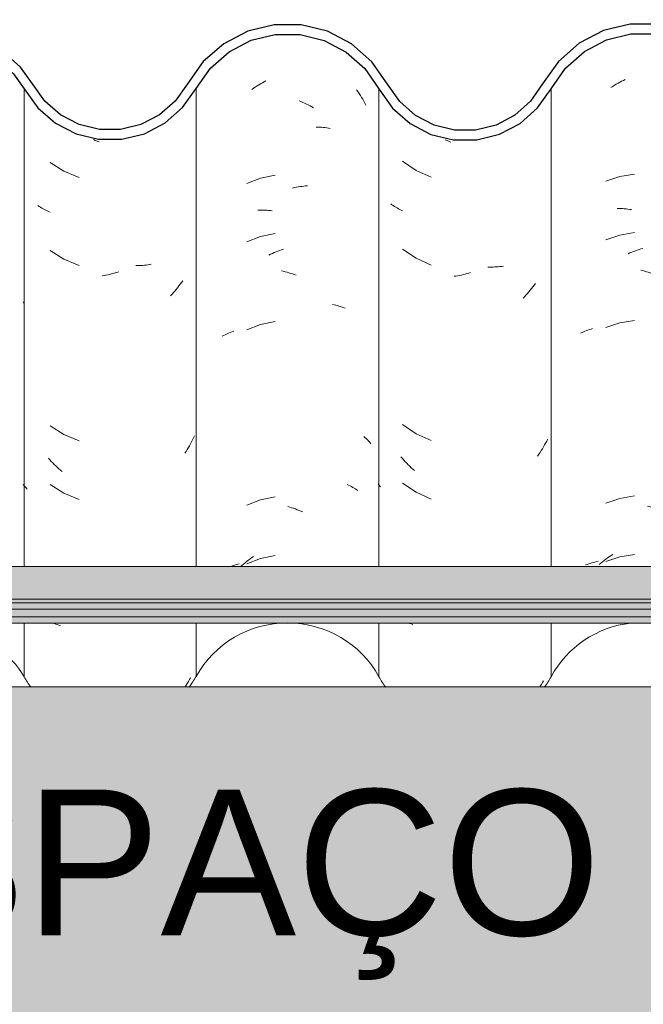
# Model space of a CAD drawing. Header units: metres. Extents: x 9.7 to 43.6, y -0.5 to 5.6.
# Tile 98 of 154: x 27.206 to 27.528, y 2.687 to 3.194. Entities that reach past the tile are written whole.
import ezdxf

# ---------------------------------------------------------------- set-up
doc = ezdxf.new("R2010")
doc.units = ezdxf.units.M
for name, color, linetype, lineweight in [('A-GLAZ-CWMG', 7, 'Continuous', 5), ('A-ROOF', 7, 'Continuous', 5), ('A-WALL', 7, 'Continuous', 5), ('A-WALL-PATT', 7, 'Continuous', 5), ('G-ANNO-TEXT', 7, 'Continuous', 9)]:
    doc.layers.add(name, color=color, linetype=linetype, lineweight=lineweight)
doc.styles.add('Arial', font='arial.ttf', dxfattribs={"height": 0.075})

# ---------------------------------------------------------------- blocks, each defined once
blk = doc.blocks.new('FP_157-B')
at = {"layer": 'A-GLAZ-CWMG', "color": 9, "true_color": 0xc0c0c0}
for p, q in [((-2.70843, 3.15932), (-2.70752, 3.15989)), ((-2.70752, 3.15989), (-2.70661, 3.16043)), ((-2.70661, 3.16043), (-2.70569, 3.16096)), ((-2.70569, 3.16096), (-2.70476, 3.16147)), ((-2.70476, 3.16147), (-2.70383, 3.16196)), ((-2.70383, 3.16196), (-2.7029, 3.16244)), ((-2.7029, 3.16244), (-2.70196, 3.16289)), ((-2.70934, 3.15874), (-2.70843, 3.15932)), ((-2.65569, 3.15668), (-2.65506, 3.15569)), ((-2.65506, 3.15569), (-2.65445, 3.1547)), ((-2.65445, 3.1547), (-2.65385, 3.15369)), ((-2.68484, 3.15198), (-2.6839, 3.15155)), ((-2.6839, 3.15155), (-2.68296, 3.1511)), ((-2.68296, 3.1511), (-2.68203, 3.15064)), ((-2.68203, 3.15064), (-2.68109, 3.15016)), ((-2.68109, 3.15016), (-2.68017, 3.14966)), ((-2.68017, 3.14966), (-2.67924, 3.14914)), ((-2.65385, 3.15369), (-2.65327, 3.15267)), ((-2.65327, 3.15267), (-2.6527, 3.15164)), ((-2.6527, 3.15164), (-2.65215, 3.1506)), ((-2.65215, 3.1506), (-2.65161, 3.14955)), ((-2.67924, 3.14914), (-2.67833, 3.1486)), ((-2.67833, 3.1486), (-2.67741, 3.14805)), ((-2.65161, 3.14955), (-2.65109, 3.14849)), ((-2.67605, 3.13817), (-2.67515, 3.13811)), ((-2.67515, 3.13811), (-2.67426, 3.13803)), ((-2.67426, 3.13803), (-2.67337, 3.13794)), ((-2.67337, 3.13794), (-2.6725, 3.13783)), ((-2.6725, 3.13783), (-2.67163, 3.1377)), ((-2.67163, 3.1377), (-2.67077, 3.13756)), ((-2.67077, 3.13756), (-2.66991, 3.1374)), ((-2.66991, 3.1374), (-2.66907, 3.13723)), ((-2.69723, 3.11417), (-2.70477, 3.11289)), ((-2.70477, 3.11289), (-2.71201, 3.11047)), ((-2.68815, 3.10718), (-2.6872, 3.10735)), ((-2.6872, 3.10735), (-2.68625, 3.1075)), ((-2.68625, 3.1075), (-2.6853, 3.10764)), ((-2.6853, 3.10764), (-2.68436, 3.10776)), ((-2.68436, 3.10776), (-2.68341, 3.10786)), ((-2.68341, 3.10786), (-2.68248, 3.10794)), ((-2.68248, 3.10794), (-2.68154, 3.10801)), ((-2.68154, 3.10801), (-2.68061, 3.10805)), ((-2.70616, 3.09651), (-2.70524, 3.09649)), ((-2.70524, 3.09649), (-2.70431, 3.09645)), ((-2.70431, 3.09645), (-2.70338, 3.0964)), ((-2.70338, 3.0964), (-2.70245, 3.09632)), ((-2.70245, 3.09632), (-2.70151, 3.09623)), ((-2.70151, 3.09623), (-2.70056, 3.09612)), ((-2.70056, 3.09612), (-2.69962, 3.096)), ((-2.69962, 3.096), (-2.69867, 3.09585)), ((-2.69723, 3.08403), (-2.70477, 3.08274)), ((-2.70477, 3.08274), (-2.71201, 3.08033)), ((-2.69959, 3.07353), (-2.69864, 3.07392)), ((-2.69864, 3.07392), (-2.69769, 3.0743)), ((-2.69769, 3.0743), (-2.69674, 3.07465)), ((-2.69674, 3.07465), (-2.69579, 3.07499)), ((-2.69579, 3.07499), (-2.69483, 3.07531)), ((-2.69483, 3.07531), (-2.69387, 3.07561)), ((-2.69387, 3.07561), (-2.69292, 3.0759)), ((-2.70054, 3.07312), (-2.69959, 3.07353)), ((-2.69391, 3.06471), (-2.69295, 3.06446)), ((-2.69295, 3.06446), (-2.692, 3.06419)), ((-2.692, 3.06419), (-2.69104, 3.06389)), ((-2.69104, 3.06389), (-2.69008, 3.06358)), ((-2.69008, 3.06358), (-2.68913, 3.06326)), ((-2.68913, 3.06326), (-2.68818, 3.06291)), ((-2.68818, 3.06291), (-2.68722, 3.06255)), ((-2.68722, 3.06255), (-2.68627, 3.06216)), ((-2.66781, 3.0465), (-2.66699, 3.04629)), ((-2.66699, 3.04629), (-2.66618, 3.04606)), ((-2.66618, 3.04606), (-2.66537, 3.04581)), ((-2.66537, 3.04581), (-2.66458, 3.04555)), ((-2.66458, 3.04555), (-2.6638, 3.04527)), ((-2.6638, 3.04527), (-2.66303, 3.04498)), ((-2.66303, 3.04498), (-2.66227, 3.04467)), ((-2.66227, 3.04467), (-2.66153, 3.04435)), ((-2.69723, 3.03881), (-2.70477, 3.03753)), ((-2.72349, 3.03292), (-2.72273, 3.03323)), ((-2.72273, 3.03323), (-2.72197, 3.03353)), ((-2.72197, 3.03353), (-2.72119, 3.03382)), ((-2.72119, 3.03382), (-2.72041, 3.03409)), ((-2.72041, 3.03409), (-2.71961, 3.03434)), ((-2.71961, 3.03434), (-2.7188, 3.03458)), ((-2.70477, 3.03753), (-2.71201, 3.03511)), ((-2.72496, 3.03224), (-2.72423, 3.03259)), ((-2.72423, 3.03259), (-2.72349, 3.03292)), ((-2.65213, 2.97793), (-2.65162, 2.97744)), ((-2.65162, 2.97744), (-2.65112, 2.97694)), ((-2.65112, 2.97694), (-2.65063, 2.97643)), ((-2.65063, 2.97643), (-2.65016, 2.97591)), ((-2.65016, 2.97591), (-2.6497, 2.97538)), ((-2.6497, 2.97538), (-2.64926, 2.97485)), ((-2.66042, 2.95341), (-2.6597, 2.95305)), ((-2.6597, 2.95305), (-2.659, 2.95268)), ((-2.659, 2.95268), (-2.6583, 2.9523)), ((-2.6583, 2.9523), (-2.65762, 2.9519)), ((-2.65762, 2.9519), (-2.65696, 2.95149)), ((-2.70477, 2.9471), (-2.71201, 2.94469)), ((-2.69723, 2.94838), (-2.70477, 2.9471)), ((-2.65696, 2.95149), (-2.6563, 2.95107)), ((-2.6563, 2.95107), (-2.65566, 2.95064)), ((-2.65566, 2.95064), (-2.65504, 2.95019)), ((-2.69058, 2.94318), (-2.68963, 2.94286)), ((-2.68963, 2.94286), (-2.68867, 2.94252)), ((-2.68867, 2.94252), (-2.68772, 2.94217)), ((-2.68772, 2.94217), (-2.68677, 2.94179)), ((-2.68677, 2.94179), (-2.68582, 2.9414)), ((-2.68582, 2.9414), (-2.68487, 2.94099)), ((-2.68487, 2.94099), (-2.68393, 2.94056)), ((-2.68393, 2.94056), (-2.68299, 2.94012)), ((-2.70477, 2.91696), (-2.71201, 2.91454)), ((-2.71197, 2.91578), (-2.71109, 2.91641)), ((-2.71109, 2.91641), (-2.7102, 2.91703)), ((-2.7102, 2.91703), (-2.7093, 2.91762)), ((-2.7093, 2.91762), (-2.7084, 2.9182)), ((-2.69723, 2.91824), (-2.70477, 2.91696)), ((-2.72237, 2.91281), (-2.7216, 2.9131)), ((-2.7216, 2.9131), (-2.72082, 2.91338)), ((-2.72082, 2.91338), (-2.72003, 2.91364)), ((-2.72003, 2.91364), (-2.71922, 2.91389)), ((-2.71922, 2.91389), (-2.71841, 2.91412)), ((-2.71841, 2.91412), (-2.71759, 2.91434)), ((-2.71759, 2.91434), (-2.71676, 2.91454)), ((-2.71676, 2.91454), (-2.71592, 2.91472)), ((-2.71543, 2.91309), (-2.71458, 2.91379)), ((-2.71458, 2.91379), (-2.71372, 2.91447)), ((-2.71372, 2.91447), (-2.71285, 2.91513)), ((-2.71285, 2.91513), (-2.71197, 2.91578))]:
    blk.add_line(p, q, dxfattribs=at)
blk = doc.blocks.new('FP_158-B')
at = {"layer": 'A-GLAZ-CWMG', "color": 9, "true_color": 0xc0c0c0}
for p, q in [((-2.79376, 3.13142), (-2.79475, 3.13187)), ((-2.79277, 3.131), (-2.79376, 3.13142)), ((-2.79177, 3.13059), (-2.79277, 3.131)), ((-2.8167, 3.12078), (-2.80971, 3.11606)), ((-2.80971, 3.11606), (-2.80202, 3.11254)), ((-2.82218, 3.09841), (-2.82281, 3.09886)), ((-2.82154, 3.09797), (-2.82218, 3.09841)), ((-2.82088, 3.09754), (-2.82154, 3.09797)), ((-2.82021, 3.09712), (-2.82088, 3.09754)), ((-2.81953, 3.09671), (-2.82021, 3.09712)), ((-2.81884, 3.09632), (-2.81953, 3.09671)), ((-2.81814, 3.09594), (-2.81884, 3.09632)), ((-2.81743, 3.09557), (-2.81814, 3.09594)), ((-2.8167, 3.09522), (-2.81743, 3.09557)), ((-2.8167, 3.07556), (-2.80971, 3.07084)), ((-2.80971, 3.07084), (-2.80202, 3.06733)), ((-2.78172, 3.06342), (-2.78266, 3.06314)), ((-2.77193, 3.06628), (-2.77284, 3.0663)), ((-2.77102, 3.06628), (-2.77193, 3.06628)), ((-2.77011, 3.0663), (-2.77102, 3.06628)), ((-2.76921, 3.06633), (-2.77011, 3.0663)), ((-2.76832, 3.06638), (-2.76921, 3.06633)), ((-2.76743, 3.06645), (-2.76832, 3.06638)), ((-2.76654, 3.06653), (-2.76743, 3.06645)), ((-2.76566, 3.06662), (-2.76654, 3.06653)), ((-2.76479, 3.06674), (-2.76566, 3.06662)), ((-2.78925, 3.06164), (-2.79019, 3.0615)), ((-2.78831, 3.0618), (-2.78925, 3.06164)), ((-2.78737, 3.06198), (-2.78831, 3.0618)), ((-2.78643, 3.06218), (-2.78737, 3.06198)), ((-2.78549, 3.06239), (-2.78643, 3.06218)), ((-2.78454, 3.06262), (-2.78549, 3.06239)), ((-2.7836, 3.06287), (-2.78454, 3.06262)), ((-2.78266, 3.06314), (-2.7836, 3.06287)), ((-2.75167, 3.05344), (-2.75239, 3.05261)), ((-2.75095, 3.05429), (-2.75167, 3.05344)), ((-2.75025, 3.05515), (-2.75095, 3.05429)), ((-2.74956, 3.05602), (-2.75025, 3.05515)), ((-2.74888, 3.0569), (-2.74956, 3.05602)), ((-2.74821, 3.0578), (-2.74888, 3.0569)), ((-2.75388, 3.05098), (-2.75463, 3.05019)), ((-2.75313, 3.05179), (-2.75388, 3.05098)), ((-2.75239, 3.05261), (-2.75313, 3.05179)), ((-2.8167, 2.98514), (-2.80971, 2.98041)), ((-2.80971, 2.98041), (-2.80202, 2.9769)), ((-2.74189, 2.97768), (-2.74242, 2.97666)), ((-2.74465, 2.97271), (-2.74524, 2.97175)), ((-2.74407, 2.97368), (-2.74465, 2.97271)), ((-2.74351, 2.97467), (-2.74407, 2.97368)), ((-2.74295, 2.97566), (-2.74351, 2.97467)), ((-2.74242, 2.97666), (-2.74295, 2.97566)), ((-2.81682, 2.96764), (-2.81755, 2.96848)), ((-2.81609, 2.96682), (-2.81682, 2.96764)), ((-2.74647, 2.96985), (-2.74711, 2.96892)), ((-2.74585, 2.97079), (-2.74647, 2.96985)), ((-2.74524, 2.97175), (-2.74585, 2.97079)), ((-2.81534, 2.96601), (-2.81609, 2.96682)), ((-2.81459, 2.96522), (-2.81534, 2.96601)), ((-2.81382, 2.96444), (-2.81459, 2.96522)), ((-2.81304, 2.96367), (-2.81382, 2.96444)), ((-2.81226, 2.96292), (-2.81304, 2.96367)), ((-2.81146, 2.96218), (-2.81226, 2.96292)), ((-2.81066, 2.96145), (-2.81146, 2.96218)), ((-2.82898, 2.95402), (-2.82938, 2.95454)), ((-2.82856, 2.95351), (-2.82898, 2.95402)), ((-2.82812, 2.95301), (-2.82856, 2.95351)), ((-2.8167, 2.95499), (-2.80971, 2.95027)), ((-2.80971, 2.95027), (-2.80202, 2.94676)), ((-2.8123, 2.88243), (-2.81308, 2.88271)), ((-2.8115, 2.88217), (-2.8123, 2.88243)), ((-2.74519, 2.85126), (-2.7458, 2.8503)), ((-2.7446, 2.85222), (-2.74519, 2.85126)), ((-2.74402, 2.85319), (-2.7446, 2.85222))]:
    blk.add_line(p, q, dxfattribs=at)
blk = doc.blocks.new('FP_159-B')
at = {"layer": 'A-GLAZ-CWMG', "color": 9, "true_color": 0xc0c0c0}
for p, q in [((-2.89172, 3.15954), (-2.89081, 3.16011)), ((-2.89081, 3.16011), (-2.8899, 3.16065)), ((-2.8899, 3.16065), (-2.88898, 3.16118)), ((-2.88898, 3.16118), (-2.88806, 3.16169)), ((-2.88806, 3.16169), (-2.88713, 3.16218)), ((-2.89441, 3.15775), (-2.89352, 3.15837)), ((-2.89352, 3.15837), (-2.89263, 3.15896)), ((-2.89263, 3.15896), (-2.89172, 3.15954)), ((-2.84038, 3.15762), (-2.83973, 3.15666)), ((-2.83973, 3.15666), (-2.83909, 3.15568)), ((-2.83909, 3.15568), (-2.83847, 3.15469)), ((-2.83847, 3.15469), (-2.83786, 3.15369)), ((-2.87004, 3.1519), (-2.8691, 3.15151)), ((-2.8691, 3.15151), (-2.86815, 3.1511)), ((-2.86815, 3.1511), (-2.86721, 3.15067)), ((-2.86721, 3.15067), (-2.86627, 3.15022)), ((-2.86627, 3.15022), (-2.86534, 3.14975)), ((-2.86534, 3.14975), (-2.8644, 3.14927)), ((-2.83786, 3.15369), (-2.83727, 3.15268)), ((-2.83727, 3.15268), (-2.8367, 3.15166)), ((-2.8367, 3.15166), (-2.83613, 3.15062)), ((-2.83613, 3.15062), (-2.83559, 3.14958)), ((-2.8644, 3.14927), (-2.86348, 3.14876)), ((-2.86348, 3.14876), (-2.86256, 3.14824)), ((-2.86117, 3.13841), (-2.86027, 3.13838)), ((-2.86027, 3.13838), (-2.85936, 3.13834)), ((-2.85936, 3.13834), (-2.85847, 3.13828)), ((-2.85847, 3.13828), (-2.85758, 3.1382)), ((-2.85758, 3.1382), (-2.8567, 3.1381)), ((-2.8567, 3.1381), (-2.85582, 3.13799)), ((-2.85582, 3.13799), (-2.85496, 3.13786)), ((-2.85496, 3.13786), (-2.8541, 3.13772)), ((-2.88991, 3.11207), (-2.89705, 3.10937)), ((-2.88243, 3.11364), (-2.88991, 3.11207)), ((-2.87336, 3.10698), (-2.8724, 3.10719)), ((-2.8724, 3.10719), (-2.87145, 3.10738)), ((-2.87145, 3.10738), (-2.8705, 3.10755)), ((-2.8705, 3.10755), (-2.86955, 3.1077)), ((-2.86955, 3.1077), (-2.86861, 3.10784)), ((-2.86861, 3.10784), (-2.86766, 3.10796)), ((-2.86766, 3.10796), (-2.86672, 3.10805)), ((-2.86672, 3.10805), (-2.86579, 3.10813)), ((-2.89129, 3.09564), (-2.89038, 3.09565)), ((-2.89038, 3.09565), (-2.88946, 3.09565)), ((-2.88946, 3.09565), (-2.88854, 3.09563)), ((-2.88854, 3.09563), (-2.88761, 3.0956)), ((-2.88761, 3.0956), (-2.88668, 3.09554)), ((-2.88668, 3.09554), (-2.88574, 3.09547)), ((-2.88574, 3.09547), (-2.8848, 3.09538)), ((-2.8848, 3.09538), (-2.88386, 3.09527)), ((-2.88991, 3.08193), (-2.89705, 3.07923)), ((-2.88243, 3.08349), (-2.88991, 3.08193)), ((-2.88383, 3.07334), (-2.88289, 3.07375)), ((-2.88289, 3.07375), (-2.88194, 3.07414)), ((-2.88194, 3.07414), (-2.88099, 3.07451)), ((-2.88099, 3.07451), (-2.88004, 3.07487)), ((-2.88004, 3.07487), (-2.87908, 3.07521)), ((-2.87908, 3.07521), (-2.87813, 3.07553)), ((-2.88572, 3.07246), (-2.88478, 3.07291)), ((-2.88478, 3.07291), (-2.88383, 3.07334)), ((-2.87912, 3.06431), (-2.87817, 3.06409)), ((-2.87817, 3.06409), (-2.87721, 3.06385)), ((-2.87721, 3.06385), (-2.87625, 3.06359)), ((-2.87625, 3.06359), (-2.8753, 3.06332)), ((-2.8753, 3.06332), (-2.87434, 3.06303)), ((-2.87434, 3.06303), (-2.87339, 3.06271)), ((-2.87339, 3.06271), (-2.87243, 3.06239)), ((-2.87243, 3.06239), (-2.87148, 3.06204)), ((-2.85282, 3.04704), (-2.85198, 3.04685)), ((-2.85198, 3.04685), (-2.85115, 3.04664)), ((-2.85115, 3.04664), (-2.85033, 3.04643)), ((-2.85033, 3.04643), (-2.84952, 3.04619)), ((-2.84952, 3.04619), (-2.84872, 3.04594)), ((-2.84872, 3.04594), (-2.84793, 3.04567)), ((-2.84793, 3.04567), (-2.84716, 3.04539)), ((-2.84716, 3.04539), (-2.84639, 3.0451)), ((-2.88243, 3.03828), (-2.88991, 3.03671)), ((-2.90447, 3.03294), (-2.90368, 3.03322)), ((-2.88991, 3.03671), (-2.89705, 3.03402)), ((-2.90964, 3.03063), (-2.90894, 3.03101)), ((-2.90894, 3.03101), (-2.90822, 3.03136)), ((-2.90822, 3.03136), (-2.90749, 3.03171)), ((-2.90749, 3.03171), (-2.90675, 3.03204)), ((-2.90675, 3.03204), (-2.906, 3.03236)), ((-2.906, 3.03236), (-2.90524, 3.03266)), ((-2.90524, 3.03266), (-2.90447, 3.03294)), ((-2.83668, 2.97899), (-2.8361, 2.97849)), ((-2.8361, 2.97849), (-2.83554, 2.97797)), ((-2.83554, 2.97797), (-2.835, 2.97744)), ((-2.835, 2.97744), (-2.83448, 2.9769)), ((-2.83448, 2.9769), (-2.83397, 2.97635)), ((-2.83397, 2.97635), (-2.83347, 2.97578)), ((-2.83347, 2.97578), (-2.833, 2.97521)), ((-2.84525, 2.9542), (-2.84452, 2.95386)), ((-2.84452, 2.95386), (-2.84379, 2.95352)), ((-2.84379, 2.95352), (-2.84308, 2.95316)), ((-2.84308, 2.95316), (-2.84238, 2.95278)), ((-2.84238, 2.95278), (-2.84169, 2.9524)), ((-2.84169, 2.9524), (-2.84101, 2.952)), ((-2.84101, 2.952), (-2.84035, 2.95158)), ((-2.88243, 2.94785), (-2.88991, 2.94629)), ((-2.84035, 2.95158), (-2.8397, 2.95116)), ((-2.88991, 2.94629), (-2.89705, 2.94359)), ((-2.87579, 2.94289), (-2.87484, 2.94261)), ((-2.87484, 2.94261), (-2.87388, 2.94231)), ((-2.87388, 2.94231), (-2.87293, 2.94199)), ((-2.87293, 2.94199), (-2.87197, 2.94165)), ((-2.87197, 2.94165), (-2.87102, 2.94129)), ((-2.87102, 2.94129), (-2.87007, 2.94092)), ((-2.87007, 2.94092), (-2.86912, 2.94052)), ((-2.86912, 2.94052), (-2.86818, 2.94011)), ((-2.89526, 2.916), (-2.89438, 2.91663)), ((-2.89438, 2.91663), (-2.89349, 2.91725)), ((-2.88243, 2.91771), (-2.88991, 2.91614)), ((-2.90487, 2.91223), (-2.90409, 2.91251)), ((-2.90409, 2.91251), (-2.9033, 2.91277)), ((-2.9033, 2.91277), (-2.9025, 2.91302)), ((-2.9025, 2.91302), (-2.90169, 2.91325)), ((-2.90169, 2.91325), (-2.90087, 2.91347)), ((-2.90017, 2.91206), (-2.89956, 2.91259)), ((-2.89956, 2.91259), (-2.89872, 2.91331)), ((-2.89872, 2.91331), (-2.89787, 2.914)), ((-2.89787, 2.914), (-2.89701, 2.91469)), ((-2.88991, 2.91614), (-2.89705, 2.91345)), ((-2.89701, 2.91469), (-2.89614, 2.91535)), ((-2.89614, 2.91535), (-2.89526, 2.916))]:
    blk.add_line(p, q, dxfattribs=at)
blk = doc.blocks.new('FP_160-B')
at = {"layer": 'A-GLAZ-CWMG', "color": 9, "true_color": 0xc0c0c0}
for p, q in [((-2.97508, 3.13148), (-2.97607, 3.1319)), ((-2.97408, 3.13109), (-2.97508, 3.13148)), ((-2.97309, 3.13072), (-2.97408, 3.13109)), ((-2.99836, 3.12008), (-2.99121, 3.1156)), ((-2.99121, 3.1156), (-2.98341, 3.11234)), ((-3.00402, 3.09752), (-3.00467, 3.09795)), ((-3.00335, 3.0971), (-3.00402, 3.09752)), ((-3.00267, 3.09669), (-3.00335, 3.0971)), ((-3.00198, 3.0963), (-3.00267, 3.09669)), ((-3.00128, 3.09592), (-3.00198, 3.0963)), ((-3.00057, 3.09555), (-3.00128, 3.09592)), ((-2.99984, 3.09519), (-3.00057, 3.09555)), ((-2.99911, 3.09485), (-2.99984, 3.09519)), ((-2.99836, 3.09452), (-2.99911, 3.09485)), ((-2.99836, 3.07487), (-2.99121, 3.07038)), ((-2.99121, 3.07038), (-2.98341, 3.06712)), ((-2.96396, 3.06355), (-2.9649, 3.06326)), ((-2.96302, 3.06386), (-2.96396, 3.06355)), ((-2.95329, 3.06703), (-2.95419, 3.06702)), ((-2.95238, 3.06705), (-2.95329, 3.06703)), ((-2.95149, 3.0671), (-2.95238, 3.06705)), ((-2.95059, 3.06716), (-2.95149, 3.0671)), ((-2.94971, 3.06723), (-2.95059, 3.06716)), ((-2.94883, 3.06733), (-2.94971, 3.06723)), ((-2.94795, 3.06743), (-2.94883, 3.06733)), ((-2.94708, 3.06756), (-2.94795, 3.06743)), ((-2.94622, 3.0677), (-2.94708, 3.06756)), ((-2.97055, 3.06185), (-2.97149, 3.06167)), ((-2.96961, 3.06204), (-2.97055, 3.06185)), ((-2.96867, 3.06225), (-2.96961, 3.06204)), ((-2.96773, 3.06248), (-2.96867, 3.06225)), ((-2.96679, 3.06272), (-2.96773, 3.06248)), ((-2.96585, 3.06298), (-2.96679, 3.06272)), ((-2.9649, 3.06326), (-2.96585, 3.06298)), ((-2.93063, 3.05832), (-2.93129, 3.05742)), ((-2.92998, 3.05924), (-2.93063, 3.05832)), ((-2.93405, 3.05393), (-2.93477, 3.05309)), ((-2.93334, 3.05478), (-2.93405, 3.05393)), ((-2.93265, 3.05565), (-2.93334, 3.05478)), ((-2.93196, 3.05653), (-2.93265, 3.05565)), ((-2.93129, 3.05742), (-2.93196, 3.05653)), ((-3.01195, 3.04767), (-3.01223, 3.04831)), ((-2.9355, 3.05226), (-2.93624, 3.05144)), ((-2.93477, 3.05309), (-2.9355, 3.05226)), ((-3.01166, 3.04703), (-3.01195, 3.04767)), ((-2.99836, 2.98444), (-2.99121, 2.97995)), ((-2.99121, 2.97995), (-2.98341, 2.9767)), ((-2.92491, 2.97724), (-2.92544, 2.97623)), ((-2.92439, 2.97826), (-2.92491, 2.97724)), ((-2.92389, 2.97929), (-2.92439, 2.97826)), ((-2.9277, 2.9723), (-2.9283, 2.97134)), ((-2.92711, 2.97327), (-2.9277, 2.9723)), ((-2.92654, 2.97425), (-2.92711, 2.97327)), ((-2.92598, 2.97524), (-2.92654, 2.97425)), ((-2.92544, 2.97623), (-2.92598, 2.97524)), ((-2.99849, 2.96694), (-2.99923, 2.96775)), ((-2.9283, 2.97134), (-2.92891, 2.97039)), ((-2.99773, 2.96614), (-2.99849, 2.96694)), ((-2.99697, 2.96536), (-2.99773, 2.96614)), ((-2.99619, 2.96459), (-2.99697, 2.96536)), ((-2.99541, 2.96384), (-2.99619, 2.96459)), ((-2.99462, 2.9631), (-2.99541, 2.96384)), ((-2.99381, 2.96237), (-2.99462, 2.9631)), ((-2.993, 2.96166), (-2.99381, 2.96237)), ((-2.99218, 2.96096), (-2.993, 2.96166)), ((-3.01175, 2.95361), (-3.01223, 2.9542)), ((-3.01126, 2.95304), (-3.01175, 2.95361)), ((-3.01076, 2.95247), (-3.01126, 2.95304)), ((-3.01023, 2.95191), (-3.01076, 2.95247)), ((-2.99836, 2.9543), (-2.99121, 2.94981)), ((-2.99121, 2.94981), (-2.98341, 2.94655)), ((-2.99545, 2.8824), (-2.99623, 2.88267)), ((-2.99465, 2.88213), (-2.99545, 2.8824)), ((-2.99385, 2.88188), (-2.99465, 2.88213)), ((-2.99304, 2.88165), (-2.99385, 2.88188)), ((-2.92825, 2.85085), (-2.9288, 2.85)), ((-2.92765, 2.85181), (-2.92825, 2.85085)), ((-2.92706, 2.85278), (-2.92765, 2.85181)), ((-2.92649, 2.85376), (-2.92706, 2.85278)), ((-2.92593, 2.85475), (-2.92649, 2.85376))]:
    blk.add_line(p, q, dxfattribs=at)
blk = doc.blocks.new('Rectangular Mullion - Telha Fibrocimento - Ondulada-V156-B')
at = {"layer": 'A-GLAZ-CWMG', "true_color": 0x808080}
h = blk.add_hatch(dxfattribs=at)
h.set_pattern_fill('FP_25', color=8, style=0, pattern_type=2)
h.set_pattern_definition([(50, (-1.416, 2.847), (0.364365, -0.031877), [0.0381, -0.4191]), (355, (-1.416, 2.847), (-0.070485, 0.38212), [0.03048, -0.33528]), (100.45, (-1.386, 2.845), (0.293886, 0.35023), [0.03238, -0.35618]), (46.184, (-1.416, 2.949), (0.54216, -0.08408), [0.05715, -0.62865]), (96.636, (-1.371, 2.942), (0.4748, 0.49485), [0.04857, -0.53427]), (351.184, (-1.416, 2.949), (0.47481, 0.49485), [0.04572, -0.50292]), (21, (-1.366, 2.923), (0.303226, -0.20453), [0.0381, -0.4191]), (326, (-1.366, 2.923), (0.12361, 0.36838), [0.03048, -0.33528]), (71.45, (-1.34, 2.906), (0.42683, 0.16384), [0.03238, -0.35618]), (37.5, (-1.416, 2.847), (0.006181, 0.169108), [0.01676, -0.31445, 0.01676, -0.3236, -0.33655]), (37.5, (-1.416, 2.847), (0.006181, 0.169108), [-0.67158, 0.01676, -0.31979]), (7.5, (-1.416, 2.847), (0.133641, 0.200358), [0.01676, -0.17729, 0.01676, -0.30683, -0.12827]), (7.5, (-1.416, 2.847), (0.133641, 0.200358), [-0.51765, 0.01676, -0.11151]), (327.5, (-1.53, 2.847), (0.271182, -0.011461), [0.01676, -0.11024, 0.01676, -0.37948, -0.52578]), (327.5, (-1.53, 2.847), (0.271182, -0.011461), [-0.52324, 0.01676, -0.50902]), (317.5, (-1.58, 2.847), (0.296258, 0.05085), [0.01676, -0.14834, 0.01676, -0.24638, -0.37338]), (317.5, (-1.58, 2.847), (0.296258, 0.05085), [-0.42824, 0.01676, -0.35662])])
h.paths.add_polyline_path([(-2.40539, 3.12993), (-2.3934, 3.13274), (-2.38708, 3.13599), (-2.3928, 3.13838), (-2.39455, 3.13776), (-2.40539, 3.13509), (-2.41713, 3.13528), (-2.42571, 3.13713), (-2.4358, 3.14214), (-2.44414, 3.14915), (-2.45098, 3.1586), (-2.46008, 3.17245), (-2.46959, 3.1817), (-2.48273, 3.18927), (-2.49924, 3.19339), (-2.51242, 3.19369), (-2.52715, 3.19028), (-2.54061, 3.18331), (-2.55197, 3.17322), (-2.56238, 3.15689), (-2.55956, 3.1532), (-2.54834, 3.16973), (-2.53816, 3.17888), (-2.52609, 3.18528), (-2.51242, 3.18855), (-2.4973, 3.18802), (-2.48603, 3.18516), (-2.47337, 3.17812), (-2.46388, 3.16948), (-2.44945, 3.1477), (-2.44039, 3.13927), (-2.42959, 3.13329), (-2.41713, 3.13011), (-2.4117, 3.13002)])
h.paths.add_polyline_path([(-2.60656, 3.13137), (-2.59444, 3.13141), (-2.58268, 3.13438), (-2.57142, 3.1406), (-2.56278, 3.14893), (-2.56572, 3.15299), (-2.5667, 3.15156), (-2.57483, 3.14425), (-2.58445, 3.13911), (-2.595, 3.13643), (-2.60656, 3.13654), (-2.61834, 3.13993), (-2.62613, 3.14399), (-2.63433, 3.15122), (-2.64866, 3.17191), (-2.65924, 3.18133), (-2.67369, 3.18844), (-2.6862, 3.19138), (-2.6995, 3.19143), (-2.71321, 3.1881), (-2.72575, 3.18158), (-2.7364, 3.17224), (-2.75078, 3.15166), (-2.75893, 3.14445), (-2.76854, 3.13939), (-2.77906, 3.13678), (-2.79052, 3.13692), (-2.8022, 3.14027), (-2.81004, 3.14436), (-2.81821, 3.15155), (-2.83254, 3.17199), (-2.84306, 3.18124), (-2.85718, 3.18815), (-2.86956, 3.19107), (-2.88294, 3.19109), (-2.8965, 3.18778), (-2.9089, 3.18133), (-2.91945, 3.1721), (-2.93384, 3.15176), (-2.94201, 3.14464), (-2.9516, 3.13967), (-2.96208, 3.13711), (-2.97334, 3.13723), (-2.98498, 3.14052), (-2.99294, 3.14464), (-3.00111, 3.15176), (-3.01353, 3.16925), (-3.02169, 3.1763), (-3.03256, 3.18147), (-3.04165, 3.18355), (-3.05159, 3.18355), (-3.0632, 3.18033), (-3.07169, 3.17574), (-3.07913, 3.16925), (-3.09171, 3.15174), (-3.10005, 3.14465), (-3.1098, 3.13975), (-3.12042, 3.13732), (-3.13131, 3.13748), (-3.14342, 3.14108), (-3.15313, 3.14694), (-3.15958, 3.15276), (-3.16577, 3.16182), (-3.16944, 3.15808), (-3.1624, 3.14838), (-3.15146, 3.13964), (-3.14185, 3.13495), (-3.13114, 3.13236), (-3.11924, 3.13236), (-3.10767, 3.13516), (-3.09705, 3.1406), (-3.08798, 3.14838), (-3.0755, 3.16578), (-3.06842, 3.17197), (-3.0601, 3.1763), (-3.05101, 3.17853), (-3.04107, 3.17839), (-3.03236, 3.1762), (-3.02424, 3.17197), (-3.01716, 3.16578), (-3.00472, 3.14827), (-2.99564, 3.14039), (-2.98334, 3.1345), (-2.97286, 3.13208), (-2.96138, 3.1321), (-2.94975, 3.13497), (-2.93912, 3.14052), (-2.93007, 3.14843), (-2.9157, 3.16876), (-2.90605, 3.17718), (-2.8947, 3.18306), (-2.88231, 3.18607), (-2.86956, 3.18605), (-2.85718, 3.18298), (-2.84586, 3.17705), (-2.83625, 3.16859), (-2.82193, 3.14817), (-2.81287, 3.1402), (-2.8022, 3.13462), (-2.78989, 3.13175), (-2.77851, 3.13176), (-2.76684, 3.13464), (-2.75618, 3.14023), (-2.74712, 3.14822), (-2.73276, 3.16878), (-2.72304, 3.17733), (-2.7116, 3.18332), (-2.69908, 3.18639), (-2.68541, 3.18619), (-2.67172, 3.18226), (-2.66225, 3.17729), (-2.65255, 3.16873), (-2.6382, 3.14802), (-2.6291, 3.13992), (-2.61646, 3.1338)])
h.paths.add_polyline_path([(-2.06319, 3.13229), (-2.06376, 3.13742), (-2.0764, 3.13949), (-2.08618, 3.14362), (-2.09523, 3.15042), (-2.11158, 3.17087), (-2.12302, 3.17913), (-2.12412, 3.17906), (-2.12302, 3.17733), (-2.12572, 3.17495), (-2.12302, 3.17326), (-2.1151, 3.16745), (-2.10192, 3.15042), (-2.09931, 3.14768), (-2.0932, 3.14214), (-2.08396, 3.13675), (-2.07366, 3.13341), (-2.06395, 3.13238)])
h.paths.add_polyline_path([(-2.23263, 3.13321), (-2.21959, 3.13486), (-2.21, 3.13871), (-2.21341, 3.1407), (-2.21498, 3.14208), (-2.22211, 3.13958), (-2.23263, 3.13825), (-2.24584, 3.14037), (-2.25716, 3.14554), (-2.26494, 3.15131), (-2.28397, 3.17431), (-2.29021, 3.17959), (-2.29585, 3.18245), (-2.30135, 3.1796), (-2.29323, 3.17558), (-2.28397, 3.16781), (-2.26846, 3.14776), (-2.25716, 3.13958), (-2.24432, 3.13474), (-2.23622, 3.13368)])
h.paths.add_polyline_path([(-2.38405, 3.13754), (-2.38242, 3.13838), (-2.37312, 3.14652), (-2.35911, 3.16665), (-2.35008, 3.17469), (-2.33945, 3.18038), (-2.32751, 3.18341), (-2.31342, 3.18306), (-2.30793, 3.18182), (-2.30184, 3.18549), (-2.31577, 3.18851), (-2.3278, 3.18844), (-2.34017, 3.18549), (-2.35179, 3.17959), (-2.36177, 3.17115), (-2.37312, 3.15506), (-2.37556, 3.15125), (-2.38361, 3.1436), (-2.38709, 3.14163), (-2.38332, 3.13967), (-2.38377, 3.13835)])
h.paths.add_polyline_path([(-2.20736, 3.13977), (-2.19675, 3.14762), (-2.18079, 3.16731), (-2.17108, 3.1745), (-2.15806, 3.17925), (-2.14735, 3.18049), (-2.13404, 3.17827), (-2.13057, 3.17733), (-2.12675, 3.18068), (-2.13603, 3.18401), (-2.14797, 3.18552), (-2.16068, 3.184), (-2.17326, 3.17901), (-2.18407, 3.1711), (-2.20013, 3.15131), (-2.20971, 3.1442), (-2.20759, 3.1402)])
at = {"layer": 'A-GLAZ-CWMG'}
for p, q in [((-3.01172, 2.91206), (-3.01172, 3.15808)), ((-2.92311, 2.91206), (-2.92311, 3.15828)), ((-2.82887, 2.91206), (-2.82887, 3.15808)), ((-2.74019, 2.91206), (-2.74019, 3.15814)), ((-3.01172, 2.85522), (-3.01172, 2.88288)), ((-2.92311, 2.85541), (-2.92311, 2.88288)), ((-2.82887, 2.85522), (-2.82887, 2.88288)), ((-2.74019, 2.85527), (-2.74019, 2.88288))]:
    blk.add_line(p, q, dxfattribs=at)
at = {"layer": 'A-GLAZ-CWMG', "lineweight": 25, "flags": 128}
for points in [[(-2.82447, 3.16048), (-2.83254, 3.17199), (-2.84306, 3.18124), (-2.85545, 3.18772), (-2.869, 3.19107), (-2.88294, 3.19109), (-2.8965, 3.18778), (-2.9089, 3.18133), (-2.91945, 3.1721), (-2.92755, 3.16062)], [(-2.64059, 3.16022), (-2.64866, 3.17191), (-2.65924, 3.18133), (-2.67172, 3.18795), (-2.68541, 3.19138), (-2.6995, 3.19143), (-2.71321, 3.1881), (-2.72575, 3.18158), (-2.7364, 3.17224), (-2.74455, 3.16062)], [(-2.92311, 3.15828), (-2.9157, 3.16876), (-2.90605, 3.17718), (-2.8947, 3.18306), (-2.88231, 3.18607), (-2.86956, 3.18605), (-2.85718, 3.18298), (-2.84586, 3.17705), (-2.83625, 3.16859), (-2.82887, 3.15808)], [(-2.74019, 3.15814), (-2.73276, 3.16878), (-2.72304, 3.17733), (-2.7116, 3.18332), (-2.69908, 3.18639), (-2.6862, 3.18638), (-2.67369, 3.18329), (-2.66225, 3.17729), (-2.65255, 3.16873), (-2.64513, 3.15808)], [(-3.00739, 3.16062), (-3.01353, 3.16925), (-3.02149, 3.1762), (-3.03085, 3.18105), (-3.04107, 3.18355), (-3.05159, 3.18355), (-3.06181, 3.18105), (-3.07117, 3.1762), (-3.07913, 3.16925), (-3.08526, 3.16062)], [(-3.08094, 3.15808), (-3.0755, 3.16578), (-3.06842, 3.17197), (-3.0601, 3.1763), (-3.05101, 3.17853), (-3.04165, 3.17853), (-3.03256, 3.1763), (-3.02424, 3.17197), (-3.01716, 3.16578), (-3.01172, 3.15808)], [(-2.92755, 3.16062), (-2.93384, 3.15176), (-2.94201, 3.14464), (-2.9516, 3.13967), (-2.96208, 3.13711), (-2.97286, 3.13711), (-2.98334, 3.13967), (-2.99294, 3.14464), (-3.00111, 3.15176), (-3.00739, 3.16062)], [(-2.74455, 3.16062), (-2.75078, 3.15166), (-2.75893, 3.14445), (-2.76854, 3.13939), (-2.77906, 3.13678), (-2.78989, 3.13677), (-2.80041, 3.13934), (-2.81004, 3.14436), (-2.81821, 3.15155), (-2.82447, 3.16048)], [(-3.01172, 3.15808), (-3.00472, 3.14827), (-2.99564, 3.14039), (-2.98498, 3.13489), (-2.97334, 3.13208), (-2.96138, 3.1321), (-2.94975, 3.13497), (-2.93912, 3.14052), (-2.93007, 3.14843), (-2.92311, 3.15828)], [(-2.82887, 3.15808), (-2.82193, 3.14817), (-2.81287, 3.1402), (-2.8022, 3.13462), (-2.79052, 3.13175), (-2.77851, 3.13176), (-2.76684, 3.13464), (-2.75618, 3.14023), (-2.74712, 3.14822), (-2.74019, 3.15814)]]:
    blk.add_lwpolyline(points, dxfattribs=at)
at = {"layer": 'A-GLAZ-CWMG'}
for centre, major_axis, start_param, end_param in [((-2.87605, 2.82986), (0.05369, 0), 0.497908, 2.639579), ((-2.69267, 2.82986), (0.05402, 0), 1.691597, 2.6458), ((-3.04633, 2.83647), (0.03946, 0), 0.501216, 2.640377), ((-2.96747, 2.87949), (0.0506, 0), 3.647973, 3.776845), ((-2.96747, 2.87949), (0.0506, 0), 5.647993, 5.781172), ((-2.78455, 2.87898), (0.05042, 0), 3.638271, 3.766809), ((-2.78455, 2.87898), (0.05042, 0), 5.657984, 5.787798)]:
    blk.add_ellipse(centre, major_axis=major_axis, ratio=0.988936, start_param=start_param, end_param=end_param, dxfattribs=at)
for name in ['FP_159-B', 'FP_157-B', 'FP_160-B', 'FP_158-B']:
    blk.add_blockref(name, (0, 0), dxfattribs=at)
blk = doc.blocks.new('LONGARINA_STEEL_FRAME - LONGARINA_STEEL_FRAME-1917798-B')
at = {"layer": 'A-ROOF', "true_color": 0x9fa09c}
h = blk.add_hatch(color=253, dxfattribs=at)
h.paths.add_polyline_path([(-0.86666, 2.89524), (-0.85859, 2.89524), (-0.85859, 2.91206), (-2.00614, 2.91206), (-2.00614, 2.89524), (-0.97559, 2.89524)])
h.paths.add_polyline_path([(-3.07169, 2.89524), (-2.04114, 2.89524), (-2.04114, 2.91206), (-3.18869, 2.91206), (-3.18869, 2.89524), (-3.07714, 2.89524)])
h = blk.add_hatch(color=253, dxfattribs=at)
h.paths.add_polyline_path([(-0.86302, 2.89327), (-0.85859, 2.89327), (-0.85859, 2.89524), (-2.00614, 2.89524), (-2.00614, 2.89327), (-0.97559, 2.89327)])
h.paths.add_polyline_path([(-3.18869, 2.89327), (-2.04114, 2.89327), (-2.04114, 2.89524), (-3.18869, 2.89524)])
h = blk.add_hatch(color=253, dxfattribs=at)
h.paths.add_polyline_path([(-3.07169, 2.89), (-2.04114, 2.89), (-2.04114, 2.89327), (-3.18869, 2.89327), (-3.18869, 2.89), (-3.07497, 2.89)])
h.paths.add_polyline_path([(-0.97559, 2.89), (-0.85859, 2.89), (-0.85859, 2.89327), (-2.00614, 2.89327), (-2.00614, 2.89), (-1.01504, 2.89)])
h = blk.add_hatch(color=253, dxfattribs=at)
h.paths.add_polyline_path([(-0.86302, 2.88615), (-0.85859, 2.88615), (-0.85859, 2.89), (-2.00614, 2.89), (-2.00614, 2.88615), (-0.97559, 2.88615)])
h.paths.add_polyline_path([(-3.18869, 2.88615), (-2.04114, 2.88615), (-2.04114, 2.89), (-3.18869, 2.89)])
h = blk.add_hatch(color=253, dxfattribs=at)
h.paths.add_polyline_path([(-1.92901, 2.88288), (-0.85859, 2.88288), (-0.85859, 2.88615), (-2.00614, 2.88615), (-2.00614, 2.88288), (-1.93109, 2.88288)])
h.paths.add_polyline_path([(-3.15173, 2.88288), (-2.04114, 2.88288), (-2.04114, 2.88615), (-3.18869, 2.88615), (-3.18869, 2.88288), (-3.15333, 2.88288)])
at = {"layer": 'A-ROOF'}
for p, q in [((-2.04114, 2.91206), (-3.18869, 2.91206)), ((-2.04114, 2.89524), (-3.18869, 2.89524)), ((-2.04114, 2.89327), (-3.18869, 2.89327)), ((-2.04114, 2.89), (-3.18869, 2.89)), ((-2.04114, 2.88615), (-3.18869, 2.88615)), ((-2.04114, 2.88288), (-3.18869, 2.88288))]:
    blk.add_line(p, q, dxfattribs=at)

msp = doc.modelspace()

# ---------------------------------------------------------------- hatches: boundary and pattern name
at = {"layer": 'A-WALL-PATT', "true_color": 0xd6d6d6}
msp.add_hatch(color=254, dxfattribs=at).paths.add_polyline_path([(28.57466, 2.65), (29.40174, 2.65), (29.40174, 2.85), (29.39674, 2.84958), (29.39674, 2.72367), (29.36174, 2.72367), (29.36174, 2.85), (28.21419, 2.85), (28.21419, 2.72367), (28.17919, 2.72367), (28.17919, 2.85), (27.03164, 2.85), (27.03164, 2.72367), (26.99664, 2.72367), (26.99664, 2.65), (28.25934, 2.65)])

# ---------------------------------------------------------------- linework, layer by layer
at = {"layer": 'A-WALL'}
msp.add_line((28.17919, 2.85), (27.03164, 2.85), dxfattribs=at)

# ---------------------------------------------------------------- block references
at = {"layer": 'A-GLAZ-CWMG'}
msp.add_blockref('Rectangular Mullion - Telha Fibrocimento - Ondulada-V156-B', (30.22033, 0), dxfattribs=at)
at = {"layer": 'A-ROOF'}
msp.add_blockref('LONGARINA_STEEL_FRAME - LONGARINA_STEEL_FRAME-1917798-B', (30.22033, 0), dxfattribs=at)

# ---------------------------------------------------------------- texts
at = {"layer": 'G-ANNO-TEXT', "insert": (27.06927, 2.7971), "char_height": 0.075, "width": 1.2987338, "attachment_point": 1, "style": 'Arial'}
msp.add_mtext('ESPAÇO INABITÁVEL', dxfattribs=at)

doc.saveas('drawing.dxf')
